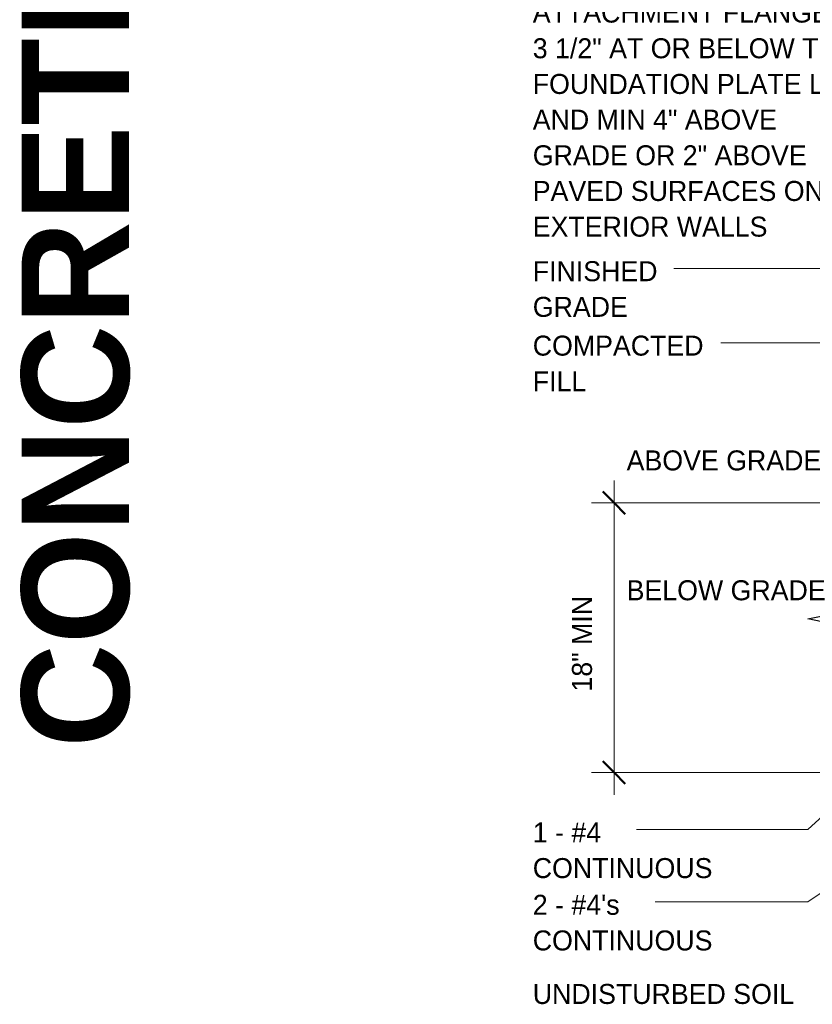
# Model space of a CAD drawing. Header units: inches. Extents: x 298 to 1415, y -40 to 187.
# Tile 24 of 32: x 1291 to 1344, y -32 to 33. Entities that reach past the tile are written whole.
import ezdxf

# ---------------------------------------------------------------- set-up
doc = ezdxf.new("R2010")
doc.units = ezdxf.units.IN
doc.header["$MEASUREMENT"] = 0
doc.layers.add('A-ANNO-DIMS', color=1, linetype='Continuous')
for name, color, linetype, lineweight in [('A-ANNO-DIMS-16', 1, 'Continuous', 9), ('A-ANNO-TEXT', 2, 'Continuous', 9), ('A-DETL-GENF', 3, 'Continuous', 9)]:
    doc.layers.add(name, color=color, linetype=linetype, lineweight=lineweight)
doc.dimstyles.new('Linear_-_3_32__SBT_INCH_INCREM', dxfattribs={"dimscale": 12, "dimtxt": 0.125, "dimasz": 0.18, "dimexe": 0.125, "dimexo": 0.005208, "dimgap": 0.083333, "dimtad": 1, "dimtoh": 1, "dimdec": 0, "dimzin": 1, "dimdsep": 46, "dimlunit": 5, "dimtxsty": 'Standard', "dimtsz": 0.088388, "dimcen": 0.09, "dimdle": 0.125, "dimazin": 0, "dimtfac": 1, "dimtdec": 0, "dimtmove": 0, "dimatfit": 3, "dimfxl": 0, "dimtvp": 1, "dimtolj": 1, "dimtzin": 0, "dimarcsym": 0})

# ---------------------------------------------------------------- blocks, each defined once
blk = doc.blocks.new('Break Line1 - B_OF_SHINGLE3')
at = {"layer": 'A-DETL-GENF', "lineweight": 30}
for p, q in [((0.5, 2.5), (-0.5, -2.5)), ((1, 0), (0.5, 2.5)), ((-1, 0), (-10.857, 0)), ((-0.5, -2.5), (-1, 0)), ((10.242, 0), (1, 0))]:
    blk.add_line(p, q, dxfattribs=at)
blk = doc.blocks.new('DIMBLOCK64-TYPI_OF_SHINGLE0')
at = {"layer": 'A-ANNO-DIMS-16'}
for p, q in [((1330.28, -18.5), (1330.28, 2.5)), ((1359.714, 1), (1328.78, 1)), ((1330.28, 1), (1359.714, 1)), ((1355.714, -17), (1328.78, -17)), ((1330.28, -17), (1355.714, -17))]:
    blk.add_line(p, q, dxfattribs=at)
at = {"layer": 'A-ANNO-DIMS-16', "lineweight": 50}
for p, q in [((1330.28, 1), (1329.53, 1.75)), ((1330.28, 1), (1331.03, 0.25)), ((1330.28, -17), (1329.53, -16.25)), ((1330.28, -17), (1331.03, -17.75))]:
    blk.add_line(p, q, dxfattribs=at)
at = {"layer": 'A-ANNO-DIMS-16', "color": 0, "insert": (1327.47, -11.595), "char_height": 1.33411, "width": 8.62857, "attachment_point": 1, "rotation": 90, "line_spacing_factor": 1.070803}
blk.add_mtext('\\fStylus BT|b0|i0|c0|p34|;18" MIN', dxfattribs=at)

msp = doc.modelspace()

# ---------------------------------------------------------------- linework, layer by layer
at = {"layer": 'A-ANNO-TEXT', "color": 7}
for p, q in [((1339.3847059, 16.65490184), (1334.27863169, 16.65490184)), ((1350.91558341, 16.65490184), (1339.3847059, 16.65490184)), ((1339.3847059, 11.68615184), (1337.41363169, 11.68615184)), ((1350.91558341, 11.68615184), (1339.3847059, 11.68615184)), ((1366.12582757, 0.30556395), (1343.2218462, -20.81086268)), ((1361.91190467, -12.80133113), (1343.2218462, -25.64197118)), ((1342.96882129, -20.81086268), (1331.77363169, -20.81086268)), ((1343.2218462, -20.81086268), (1342.96882129, -20.81086268)), ((1339.3847059, -25.64197118), (1333.01863169, -25.64197118)), ((1343.2218462, -25.64197118), (1339.3847059, -25.64197118))]:
    msp.add_line(p, q, dxfattribs=at)

# ---------------------------------------------------------------- block references
at = {"layer": 'A-DETL-GENF', "rotation": 270.0000000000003}
msp.add_blockref('Break Line1 - B_OF_SHINGLE3', (1345.71362588, -7.25024803), dxfattribs=at)

# ---------------------------------------------------------------- texts
at = {"layer": 'A-ANNO-TEXT', "color": 253, "insert": (1290.73696087, -15.33955932), "char_height": 7.1651090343, "width": 203.232, "attachment_point": 1, "rotation": 90, "line_spacing_factor": 1.063354}
msp.add_mtext('\\fStylus BT|b1|i0|c0|p34|;CONCRETE & ICCF WALL & FRAMING', dxfattribs=at)
at = {"layer": 'A-ANNO-TEXT', "color": 7, "char_height": 1.3341121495, "attachment_point": 1, "line_spacing_factor": 1.070803}
for s, insert, width in [('\\fStylus BT|b0|i0|c0|p34|;PROVIDE A MINIMUM 26\\PGA CORROSION\\PRESISTANT WEEP SCREED\\PWITH A MIN VERTICAL\\PATTACHMENT FLANGE OF\\P3 1/2" AT OR BELOW THE\\PFOUNDATION PLATE LINE\\PAND MIN 4" ABOVE\\PGRADE OR 2" ABOVE\\PPAVED SURFACES ON ALL\\PEXTERIOR WALLS', (1324.85363169, 43.92338087), 27.576), ('\\fStylus BT|b0|i0|c0|p34|;FINISHED\\PGRADE', (1324.85363169, 17.13425208), 9.774), ('\\fStylus BT|b0|i0|c0|p34|;COMPACTED\\PFILL', (1324.85363169, 12.16550208), 13.536), ('\\fStylus BT|b0|i0|c0|p34|;ABOVE GRADE', (1331.11928387, 4.50297275), 15.48), ('\\fStylus BT|b0|i0|c0|p34|;BELOW GRADE', (1331.11928387, -4.16708621), 15.48), ('\\fStylus BT|b0|i0|c0|p34|;1 - #4\\PCONTINUOUS', (1324.85363169, -20.33151243), 14.454), ("\\fStylus BT|b0|i0|c0|p34|;2 - #4's\\PCONTINUOUS", (1324.85363169, -25.16262094), 14.454), ('\\fStylus BT|b0|i0|c0|p34|;UNDISTURBED SOIL', (1324.85363169, -31.11594342), 20.898)]:
    msp.add_mtext(s, dxfattribs=dict(at, insert=insert, width=width))

# ---------------------------------------------------------------- dimensions: what is measured, and where the dimension line sits
at = {"layer": 'A-ANNO-DIMS', "lineweight": 9}
dim = msp.add_linear_dim(base=(1330.27988867, 0.99975197), p1=(1356.71362588, -17.00024803), p2=(1360.71362588, 0.99975197), angle=90, dimstyle='Linear_-_3_32__SBT_INCH_INCREM', override={"dimpost": '<>MIN'}, dxfattribs=at)
dim.commit()
dim.dimension.update_dxf_attribs({"geometry": 'DIMBLOCK64-TYPI_OF_SHINGLE0', "text_midpoint": (1328.52988867, -8.00024803)})

doc.saveas('drawing.dxf')
